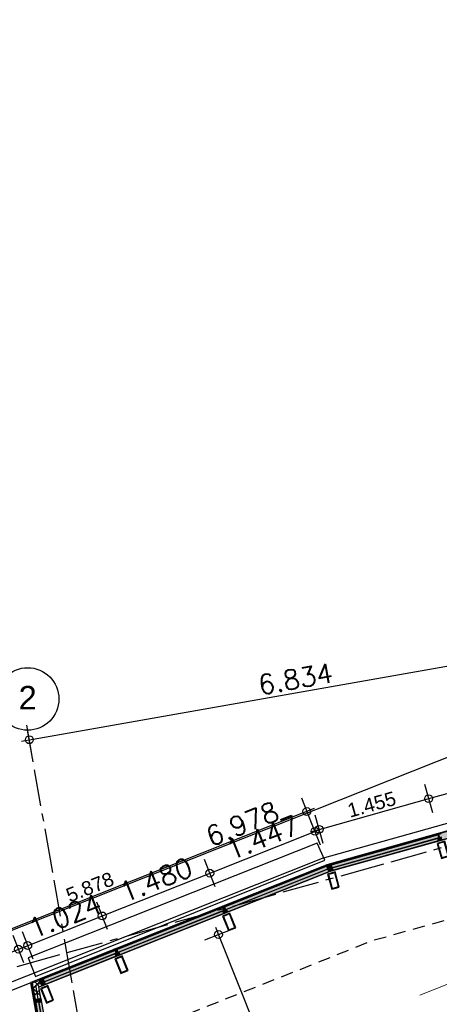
# Model space of a CAD drawing. Extents: x 1006 to 5197, y -24 to 263.
# Tile 6 of 124: x 1014.24 to 1019.6, y 13.9 to 26.48. Entities that reach past the tile are written whole.
import ezdxf

# ---------------------------------------------------------------- set-up
doc = ezdxf.new("R2010")
doc.units = 0
doc.header["$MEASUREMENT"] = 0
for name, pattern in [('B0304', [0.6, 0.5, -0.05, 0, -0.05]), ('B0701', [0.23412, 0.156, -0.07812]), ('B0805', [1.366667, 0.566667, -0.1, 0.033333, -0.1, 0.466667, -0.1]), ('Wipeout_Contour', [1000, 0, -1000])]:
    doc.linetypes.add(name, pattern=pattern)
for name, color, linetype in [('21 Buitenwanden', 7, 'Continuous'), ('24 Trappen', 7, 'Continuous'), ('27 Daken', 7, 'Continuous'), ('28 Draagconstructies', 7, 'Continuous'), ('99 Aankleding 2D tek', 7, 'Continuous'), ('A Lijn doorsnede', 7, 'Continuous'), ('A Stramien', 7, 'Continuous'), ('T Tekst_dim 1_ 100', 7, 'Continuous')]:
    doc.layers.add(name, color=color, linetype=linetype)
doc.styles.add('GENERATED_STYLE_3', font='Arial')
doc.styles.add('GENERATED_STYLE_5', font='Arial')
doc.styles.get("Standard").update_dxf_attribs({"font": 'txt', "bigfont": 'BIGFONT.SHX'})
doc.dimstyles.new('GENERATED_STYLE__1', dxfattribs={"dimtxt": 0.25, "dimasz": 0.19, "dimexe": 0.18, "dimexo": 0, "dimgap": 0.09, "dimtad": 1, "dimdec": 0, "dimlfac": 1000, "dimzin": 0, "dimdsep": 46, "dimtxsty": 'Standard', "dimblk": 'ARROWHEAD_7', "dimblk1": 'ARROWHEAD_7', "dimblk2": 'ARROWHEAD_7', "dimcen": 0.09, "dimclrd": 7, "dimclre": 7, "dimclrt": 7, "dimadec": 1, "dimazin": 0, "dimtfac": 1, "dimtdec": 4, "dimtmove": 0, "dimatfit": 3, "dimfxl": 0, "dimtolj": 1, "dimtzin": 0, "dimarcsym": 0})
doc.dimstyles.new('GENERATED_STYLE__2', dxfattribs={"dimtxt": 0.25, "dimasz": 0.19, "dimexe": 0.18, "dimexo": 0, "dimgap": 0.09, "dimtad": 1, "dimtih": 1, "dimtoh": 1, "dimdec": 0, "dimlfac": 1000, "dimzin": 0, "dimdsep": 46, "dimtxsty": 'Standard', "dimblk": 'ARROWHEAD_7', "dimblk1": 'ARROWHEAD_7', "dimblk2": 'ARROWHEAD_7', "dimcen": 0.09, "dimclrd": 7, "dimclre": 7, "dimclrt": 7, "dimadec": 1, "dimazin": 0, "dimtfac": 1, "dimtdec": 4, "dimtmove": 0, "dimatfit": 3, "dimfxl": 0, "dimtolj": 1, "dimtzin": 0, "dimarcsym": 0})
doc.dimstyles.new('GENERATED_STYLE__3', dxfattribs={"dimtxt": 0.18, "dimasz": 0.19, "dimexe": 0.18, "dimexo": 0, "dimgap": 0.09, "dimtad": 1, "dimdec": 0, "dimlfac": 1000, "dimzin": 0, "dimdsep": 46, "dimtxsty": 'Standard', "dimblk": 'ARROWHEAD_7', "dimblk1": 'ARROWHEAD_7', "dimblk2": 'ARROWHEAD_7', "dimcen": 0.09, "dimclrd": 7, "dimclre": 7, "dimclrt": 7, "dimadec": 1, "dimazin": 0, "dimtfac": 1, "dimtdec": 4, "dimtmove": 0, "dimatfit": 3, "dimfxl": 0, "dimtolj": 1, "dimtzin": 0, "dimarcsym": 0})
pattern_1 = [(45, (988.21373, 0), (-0.05303301, 0.05303301), []), (135, (988.21373, 0), (0.05303301, 0.05303301), [])]

# ---------------------------------------------------------------- blocks, each defined once
blk = doc.blocks.new('SSN_HOOFDVLIESGEVEL DEEL 7b', base_point=(988.214, 0))
at = {"layer": '21 Buitenwanden', "linetype": 'Continuous', "lineweight": 0}
for points in [[(990.188, -0.091), (990.188, 0), (986.24, 0), (986.24, -0.091)], [(989.164, 0), (989.114, 0), (989.114, -0.013), (989.132, -0.013), (989.132, -0.057), (989.114, -0.057), (989.114, -0.091), (989.164, -0.091), (989.164, -0.057), (989.146, -0.057), (989.146, -0.013), (989.164, -0.013)], [(990.188, 0), (990.138, 0), (990.138, -0.013), (990.156, -0.013), (990.156, -0.057), (990.138, -0.057), (990.138, -0.091), (990.188, -0.091), (990.188, -0.057), (990.17, -0.057), (990.17, -0.013), (990.188, -0.013)], [(987.645, -0.055), (987.645, -0.015), (986.24, -0.015), (986.24, -0.055)], [(987.684, 0), (987.634, 0), (987.634, -0.013), (987.652, -0.013), (987.652, -0.057), (987.634, -0.057), (987.634, -0.091), (987.684, -0.091), (987.684, -0.057), (987.666, -0.057), (987.666, -0.013), (987.684, -0.013)], [(989.125, -0.055), (989.125, -0.015), (987.671, -0.015), (987.671, -0.055)], [(990.149, -0.055), (990.149, -0.015), (989.151, -0.015), (989.151, -0.055)]]:
    blk.add_hatch(color=255, dxfattribs=at).paths.add_polyline_path(points, flags=0)
at = {"layer": '21 Buitenwanden', "linetype": 'Continuous'}
for p, q in [((990.188, 0), (986.24, 0)), ((986.24, 0), (986.24, -0.091)), ((989.164, 0), (989.114, 0)), ((989.114, 0), (989.114, -0.013)), ((989.114, 0), (989.114, -0.013)), ((989.114, 0), (989.164, 0)), ((989.164, -0.013), (989.164, 0)), ((990.188, 0), (990.138, 0)), ((990.138, 0), (990.138, -0.013)), ((990.138, 0), (990.138, -0.091)), ((990.138, 0), (990.138, -0.091)), ((990.138, 0), (990.138, -0.091)), ((990.138, 0), (990.138, -0.091)), ((990.138, 0), (990.138, -0.091)), ((990.138, 0), (990.138, -0.091)), ((990.138, 0), (990.138, -0.091)), ((990.138, 0), (990.138, -0.013)), ((990.138, 0), (990.188, 0)), ((990.188, -0.091), (990.188, 0)), ((990.188, -0.013), (990.188, 0)), ((990.188, 0), (990.188, -0.091)), ((990.188, 0), (990.188, -0.091)), ((990.188, 0), (990.188, -0.091)), ((990.188, 0), (990.188, -0.091)), ((990.188, 0), (990.188, -0.091)), ((990.188, 0), (990.188, -0.091)), ((990.188, 0), (990.188, -0.091)), ((990.188, 0), (990.188, -0.091)), ((990.188, 0), (990.188, -0.091)), ((990.188, 0), (990.188, -0.091)), ((990.188, 0), (990.188, -0.091)), ((990.188, 0), (990.188, -0.091)), ((990.188, 0), (990.188, -0.091)), ((990.188, 0), (990.188, -0.091)), ((990.188, 0), (990.188, -0.091)), ((990.188, 0), (990.188, -0.091)), ((990.188, 0), (990.188, -0.091)), ((990.188, 0), (990.188, -0.091)), ((990.188, 0), (990.188, -0.091)), ((990.188, 0), (990.188, -0.091)), ((990.188, 0), (990.188, -0.091)), ((990.188, 0), (990.188, -0.091)), ((990.188, 0), (990.188, -0.091)), ((990.188, 0), (990.188, -0.091)), ((990.188, 0), (990.188, -0.091)), ((990.188, 0), (990.188, -0.091)), ((990.188, 0), (990.188, -0.091)), ((990.188, 0), (990.188, -0.091)), ((990.188, 0), (990.188, -0.091)), ((987.645, -0.015), (986.24, -0.015)), ((986.24, -0.015), (986.24, -0.055)), ((986.24, -0.055), (987.645, -0.055)), ((986.24, -0.091), (990.188, -0.091)), ((986.252, -0.003), (987.634, -0.003)), ((986.252, -0.013), (987.634, -0.013)), ((986.252, -0.015), (987.645, -0.015)), ((986.252, -0.055), (987.645, -0.055)), ((986.252, -0.057), (987.634, -0.057)), ((987.684, 0), (987.634, 0)), ((987.634, 0), (987.634, -0.013)), ((987.634, 0), (987.634, -0.013)), ((987.634, 0), (987.684, 0)), ((987.634, -0.013), (987.652, -0.013)), ((987.634, -0.013), (987.684, -0.013)), ((987.652, -0.057), (987.634, -0.057)), ((987.634, -0.057), (987.634, -0.091)), ((987.634, -0.057), (987.634, -0.091)), ((987.634, -0.057), (987.684, -0.057)), ((987.634, -0.091), (987.684, -0.091)), ((987.645, -0.055), (987.645, -0.015)), ((987.645, -0.015), (987.645, -0.055)), ((987.652, -0.013), (987.652, -0.057)), ((987.652, -0.057), (987.652, -0.013)), ((987.666, -0.057), (987.666, -0.013)), ((987.666, -0.013), (987.684, -0.013)), ((987.666, -0.057), (987.666, -0.013)), ((987.684, -0.057), (987.666, -0.057)), ((989.125, -0.015), (987.671, -0.015)), ((987.671, -0.015), (987.671, -0.055)), ((987.671, -0.055), (989.125, -0.055)), ((987.684, -0.013), (987.684, 0)), ((987.684, -0.003), (989.114, -0.003)), ((987.684, -0.013), (989.114, -0.013)), ((987.684, -0.015), (989.125, -0.015)), ((987.684, -0.055), (989.125, -0.055)), ((987.684, -0.091), (987.684, -0.057)), ((987.684, -0.057), (989.114, -0.057)), ((987.684, -0.091), (989.114, -0.091)), ((989.114, -0.091), (987.684, -0.091)), ((989.114, -0.091), (987.684, -0.091)), ((987.684, -0.091), (989.114, -0.091)), ((987.684, -0.091), (989.114, -0.091)), ((989.114, -0.091), (987.684, -0.091)), ((987.684, -0.091), (989.114, -0.091)), ((989.114, -0.091), (987.684, -0.091)), ((987.684, -0.091), (989.114, -0.091)), ((989.114, -0.091), (987.684, -0.091)), ((989.114, -0.091), (987.684, -0.091)), ((987.684, -0.091), (989.114, -0.091)), ((987.684, -0.091), (989.114, -0.091)), ((989.114, -0.091), (987.684, -0.091)), ((989.114, -0.013), (989.132, -0.013)), ((989.114, -0.013), (989.164, -0.013)), ((989.132, -0.057), (989.114, -0.057)), ((989.114, -0.057), (989.114, -0.091)), ((989.114, -0.057), (989.114, -0.091)), ((989.114, -0.057), (989.164, -0.057)), ((989.114, -0.091), (989.164, -0.091)), ((989.125, -0.055), (989.125, -0.015)), ((989.125, -0.015), (989.125, -0.055)), ((989.132, -0.013), (989.132, -0.057)), ((989.132, -0.057), (989.132, -0.013)), ((989.146, -0.057), (989.146, -0.013)), ((989.146, -0.013), (989.164, -0.013)), ((989.146, -0.057), (989.146, -0.013)), ((989.164, -0.057), (989.146, -0.057)), ((990.149, -0.015), (989.151, -0.015)), ((989.151, -0.015), (989.151, -0.055)), ((989.151, -0.055), (990.149, -0.055)), ((989.164, -0.003), (990.138, -0.003)), ((989.164, -0.013), (990.138, -0.013)), ((989.164, -0.015), (990.149, -0.015)), ((989.164, -0.055), (990.149, -0.055)), ((989.164, -0.091), (989.164, -0.057)), ((989.164, -0.057), (990.138, -0.057)), ((989.164, -0.091), (990.138, -0.091)), ((990.138, -0.091), (989.164, -0.091)), ((989.164, -0.091), (990.138, -0.091)), ((990.138, -0.091), (989.164, -0.091)), ((989.164, -0.091), (990.138, -0.091)), ((990.138, -0.091), (989.164, -0.091)), ((989.164, -0.091), (990.138, -0.091)), ((990.138, -0.091), (989.164, -0.091)), ((990.138, -0.013), (990.156, -0.013)), ((990.138, -0.013), (990.188, -0.013)), ((990.156, -0.057), (990.138, -0.057)), ((990.138, -0.057), (990.138, -0.091)), ((990.138, -0.057), (990.138, -0.091)), ((990.138, -0.057), (990.188, -0.057)), ((990.138, -0.091), (990.188, -0.091)), ((990.149, -0.055), (990.149, -0.015)), ((990.149, -0.015), (990.149, -0.055)), ((990.156, -0.013), (990.156, -0.057)), ((990.156, -0.057), (990.156, -0.013)), ((990.17, -0.057), (990.17, -0.013)), ((990.17, -0.013), (990.188, -0.013)), ((990.17, -0.057), (990.17, -0.013)), ((990.188, -0.057), (990.17, -0.057)), ((990.188, -0.091), (990.188, -0.057))]:
    blk.add_line(p, q, dxfattribs=at)
blk = doc.blocks.new('WALL_353_2', base_point=(1014.383, 14.182))
at = {"layer": '21 Buitenwanden', "linetype": 'Continuous'}
h = blk.add_hatch(dxfattribs=at)
h.set_pattern_fill('13_45gr_isolatie_0002', color=256, style=0, pattern_type=2)
h.set_pattern_definition(pattern_1)
h.paths.add_polyline_path([(1018.197, 15.6), (1018.168, 15.686), (1018.157, 15.681), (1018.191, 15.597)], flags=0)
h = blk.add_hatch(dxfattribs=at)
h.set_pattern_fill('13_45gr_isolatie_0002', color=256, style=0, pattern_type=2)
h.set_pattern_definition(pattern_1)
h.paths.add_polyline_path([(1014.522, 14.139), (1014.488, 14.224), (1014.383, 14.182), (1014.486, 14.125)], flags=0)
for p, q in [((1018.157, 15.681), (1014.488, 14.224)), ((1018.168, 15.686), (1018.157, 15.681)), ((1018.157, 15.681), (1018.191, 15.597)), ((1018.191, 15.597), (1018.197, 15.6)), ((1014.522, 14.139), (1018.191, 15.597)), ((1014.488, 14.224), (1014.383, 14.182)), ((1014.488, 14.224), (1014.522, 14.139)), ((1014.486, 14.125), (1014.522, 14.139))]:
    blk.add_line(p, q, dxfattribs=at)
at = {"layer": '21 Buitenwanden', "linetype": 'Continuous', "xscale": -1, "rotation": 21.66500554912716}
blk.add_blockref('SSN_HOOFDVLIESGEVEL DEEL 7b', (1016.323, 14.953), dxfattribs=at)
blk = doc.blocks.new('SSN_HOOFDVLIESGEVEL DEEL 10b', base_point=(988.214, 0))
at = {"layer": '21 Buitenwanden', "linetype": 'Continuous', "lineweight": 0}
for points in [[(994.804, -0.091), (994.804, 0), (981.389, 0), (981.389, -0.091)], [(981.439, 0), (981.389, 0), (981.389, -0.013), (981.407, -0.013), (981.407, -0.057), (981.389, -0.057), (981.389, -0.091), (981.439, -0.091), (981.439, -0.057), (981.421, -0.057), (981.421, -0.013), (981.439, -0.013)], [(982.92, -0.055), (982.92, -0.015), (981.427, -0.015), (981.427, -0.055)]]:
    blk.add_hatch(color=255, dxfattribs=at).paths.add_polyline_path(points, flags=0)
at = {"layer": '21 Buitenwanden', "linetype": 'Continuous'}
for p, q in [((994.804, 0), (981.389, 0)), ((981.389, 0), (981.389, -0.091)), ((981.439, 0), (981.389, 0)), ((981.389, 0), (981.389, -0.013)), ((981.389, 0), (981.389, -0.013)), ((981.389, 0), (981.439, 0)), ((981.439, -0.013), (981.439, 0)), ((981.389, -0.013), (981.407, -0.013)), ((981.389, -0.013), (981.439, -0.013)), ((981.407, -0.057), (981.389, -0.057)), ((981.389, -0.057), (981.389, -0.091)), ((981.389, -0.057), (981.389, -0.091)), ((981.389, -0.057), (981.439, -0.057)), ((981.389, -0.091), (994.804, -0.091)), ((981.389, -0.091), (981.439, -0.091)), ((981.4, -0.015), (981.4, -0.055)), ((981.407, -0.013), (981.407, -0.057)), ((981.407, -0.057), (981.407, -0.013)), ((981.421, -0.057), (981.421, -0.013)), ((981.421, -0.013), (981.439, -0.013)), ((981.421, -0.057), (981.421, -0.013)), ((981.421, -0.057), (981.421, -0.013)), ((981.439, -0.057), (981.421, -0.057)), ((982.92, -0.015), (981.427, -0.015)), ((981.427, -0.015), (981.427, -0.055)), ((981.427, -0.055), (982.92, -0.055)), ((981.439, -0.003), (982.909, -0.003)), ((981.439, -0.013), (982.909, -0.013)), ((981.439, -0.015), (982.92, -0.015)), ((981.439, -0.055), (982.92, -0.055)), ((981.439, -0.091), (981.439, -0.057)), ((981.439, -0.057), (982.909, -0.057))]:
    blk.add_line(p, q, dxfattribs=at)
blk = doc.blocks.new('WALL_360_2', base_point=(1014.383, 14.182))
at = {"layer": '21 Buitenwanden', "linetype": 'Continuous'}
h = blk.add_hatch(dxfattribs=at)
h.set_pattern_fill('13_45gr_isolatie_0002', color=256, style=0, pattern_type=2)
h.set_pattern_definition(pattern_1)
h.paths.add_polyline_path([(1014.486, 14.125), (1014.383, 14.182), (1014.426, 13.939), (1014.516, 13.955)], flags=0)
for p, q in [((1014.383, 14.182), (1014.426, 13.939)), ((1014.516, 13.955), (1014.486, 14.125)), ((1014.426, 13.939), (1014.516, 13.955))]:
    blk.add_line(p, q, dxfattribs=at)
at = {"layer": '21 Buitenwanden', "linetype": 'Continuous', "xscale": -1, "rotation": 100.0166377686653}
blk.add_blockref('SSN_HOOFDVLIESGEVEL DEEL 10b', (1015.609, 7.242), dxfattribs=at)
blk = doc.blocks.new('ROOF_45_2', base_point=(1015.356, 13.368))
at = {"layer": '27 Daken', "linetype": 'B0701', "flags": 128}
blk.add_lwpolyline([(1028.536, 17.46), (1018.746, 14.714), (1015.356, 13.368)], dxfattribs=at)
blk = doc.blocks.new('*D343', base_point=(988.214, 0))
at = {"layer": 'A Stramien', "linetype": 'Continuous'}
for p, q in [((1020.397, 17.135), (1020.259, 17.483)), ((1013.889, 14.751), (1020.374, 17.328)), ((1013.912, 14.559), (1013.774, 14.907)), ((1013.75, 14.696), (1013.889, 14.751))]:
    blk.add_line(p, q, dxfattribs=at)
for centre in [(1020.328, 17.309), (1013.843, 14.733)]:
    blk.add_circle(centre, 0.05, dxfattribs=at)
at = {"layer": 'A Stramien', "insert": (1016.591, 16.147), "char_height": 0.25, "attachment_point": 1, "rotation": 21.665}
blk.add_mtext('{6.978}', dxfattribs=at)
blk = doc.blocks.new('ARROWHEAD_7')
at = {"color": 0, "linetype": 'Continuous', "lineweight": 0}
for p, q in [((0, 0), (-1, 0)), ((-0.25, 0), (0.25, 0)), ((0, -0.25), (0, 0.25))]:
    blk.add_line(p, q, dxfattribs=at)
blk.add_circle((0, 0), 0.25, dxfattribs=at)
blk = doc.blocks.new('*D345', base_point=(988.214, 0))
at = {"layer": 'A Stramien', "linetype": 'Continuous'}
for p, q in [((1027.088, 19.793), (1026.95, 20.141)), ((1020.374, 17.328), (1027.066, 19.986)), ((1013.889, 14.751), (1020.374, 17.328))]:
    blk.add_line(p, q, dxfattribs=at)
blk.add_circle((1027.019, 19.967), 0.05, dxfattribs=at)
at = {"layer": 'A Stramien', "insert": (1023.179, 18.765), "char_height": 0.25, "attachment_point": 1, "rotation": 21.665}
blk.add_mtext('{7.200}', dxfattribs=at)
blk = doc.blocks.new('*D354', base_point=(988.214, 0))
at = {"layer": 'A Stramien', "linetype": 'Continuous'}
for p, q in [((1030.677, 33.587), (1030.677, 33.962)), ((1032.483, 33.587), (1032.483, 33.962)), ((1012.992, 33.775), (1030.727, 33.775)), ((1030.727, 33.775), (1032.533, 33.775))]:
    blk.add_line(p, q, dxfattribs=at)
for centre in [(1030.677, 33.775), (1032.483, 33.775)]:
    blk.add_circle(centre, 0.05, dxfattribs=at)
at = {"layer": 'A Stramien', "insert": (1031.167, 34.075), "char_height": 0.25, "attachment_point": 1}
blk.add_mtext('{1.806}', dxfattribs=at)
blk = doc.blocks.new('*D355', base_point=(988.214, 0))
at = {"layer": 'A Stramien', "linetype": 'Continuous'}
for p, q in [((1032.483, 33.587), (1032.483, 33.962)), ((1044.007, 33.587), (1044.007, 33.962)), ((1030.727, 33.775), (1032.533, 33.775)), ((1032.533, 33.775), (1044.057, 33.775))]:
    blk.add_line(p, q, dxfattribs=at)
for centre in [(1032.483, 33.775), (1044.007, 33.775)]:
    blk.add_circle(centre, 0.05, dxfattribs=at)
at = {"layer": 'A Stramien', "insert": (1037.74, 34.075), "char_height": 0.25, "attachment_point": 1}
blk.add_mtext('{11.524}', dxfattribs=at)
blk = doc.blocks.new('*D356', base_point=(988.214, 0))
at = {"layer": 'A Stramien', "linetype": 'Continuous'}
for p, q in [((1044.007, 33.587), (1044.007, 33.962)), ((1049.801, 33.587), (1049.801, 33.962)), ((1032.533, 33.775), (1044.057, 33.775)), ((1044.057, 33.775), (1049.851, 33.775))]:
    blk.add_line(p, q, dxfattribs=at)
for centre in [(1044.007, 33.775), (1049.801, 33.775)]:
    blk.add_circle(centre, 0.05, dxfattribs=at)
at = {"layer": 'A Stramien', "insert": (1046.491, 34.075), "char_height": 0.25, "attachment_point": 1}
blk.add_mtext('{5.794}', dxfattribs=at)
blk = doc.blocks.new('*D357', base_point=(988.214, 0))
at = {"layer": 'A Stramien', "linetype": 'Continuous'}
for p, q in [((1049.801, 33.587), (1049.801, 33.962)), ((1055.565, 33.587), (1055.565, 33.962)), ((1044.057, 33.775), (1049.851, 33.775)), ((1049.851, 33.775), (1055.615, 33.775))]:
    blk.add_line(p, q, dxfattribs=at)
for centre in [(1049.801, 33.775), (1055.565, 33.775)]:
    blk.add_circle(centre, 0.05, dxfattribs=at)
at = {"layer": 'A Stramien', "insert": (1052.27, 34.075), "char_height": 0.25, "attachment_point": 1}
blk.add_mtext('{5.764}', dxfattribs=at)
blk = doc.blocks.new('*D358', base_point=(988.214, 0))
at = {"layer": 'A Stramien', "linetype": 'Continuous'}
for p, q in [((1055.565, 33.587), (1055.565, 33.962)), ((1061.196, 33.587), (1061.196, 33.962)), ((1049.851, 33.775), (1055.615, 33.775)), ((1055.615, 33.775), (1061.246, 33.775))]:
    blk.add_line(p, q, dxfattribs=at)
for centre in [(1055.565, 33.775), (1061.196, 33.775)]:
    blk.add_circle(centre, 0.05, dxfattribs=at)
at = {"layer": 'A Stramien', "insert": (1057.968, 34.075), "char_height": 0.25, "attachment_point": 1}
blk.add_mtext('{5.632}', dxfattribs=at)
blk = doc.blocks.new('*D359', base_point=(988.214, 0))
at = {"layer": 'A Stramien', "linetype": 'Continuous'}
for p, q in [((1061.196, 33.587), (1061.196, 33.962)), ((1067.237, 33.587), (1067.237, 33.962)), ((1055.615, 33.775), (1061.246, 33.775)), ((1061.246, 33.775), (1067.187, 33.775)), ((1067.187, 33.775), (1067.337, 33.775))]:
    blk.add_line(p, q, dxfattribs=at)
for centre in [(1061.196, 33.775), (1067.237, 33.775)]:
    blk.add_circle(centre, 0.05, dxfattribs=at)
at = {"layer": 'A Stramien', "insert": (1063.804, 34.075), "char_height": 0.25, "attachment_point": 1}
blk.add_mtext('{6.041}', dxfattribs=at)
blk = doc.blocks.new('*D364', base_point=(988.214, 0))
at = {"layer": 'A Stramien', "linetype": 'Continuous'}
for p, q in [((1043.4, -2.185), (1043.4, -1.81)), ((1046.4, -2.185), (1046.4, -1.81)), ((1032.533, -1.997), (1043.45, -1.997)), ((1043.45, -1.997), (1046.45, -1.997))]:
    blk.add_line(p, q, dxfattribs=at)
for centre in [(1043.4, -1.997), (1046.4, -1.997)]:
    blk.add_circle(centre, 0.05, dxfattribs=at)
at = {"layer": 'A Stramien', "insert": (1044.487, -1.697), "char_height": 0.25, "attachment_point": 1}
blk.add_mtext('{3.000}', dxfattribs=at)
blk = doc.blocks.new('*D365', base_point=(988.214, 0))
at = {"layer": 'A Stramien', "linetype": 'Continuous'}
for p, q in [((1046.4, -2.185), (1046.4, -1.81)), ((1053.6, -2.185), (1053.6, -1.81)), ((1043.45, -1.997), (1046.45, -1.997)), ((1046.45, -1.997), (1053.65, -1.997))]:
    blk.add_line(p, q, dxfattribs=at)
for centre in [(1046.4, -1.997), (1053.6, -1.997)]:
    blk.add_circle(centre, 0.05, dxfattribs=at)
at = {"layer": 'A Stramien', "insert": (1049.587, -1.697), "char_height": 0.25, "attachment_point": 1}
blk.add_mtext('{7.200}', dxfattribs=at)
blk = doc.blocks.new('*D404', base_point=(988.214, 0))
at = {"layer": 'T Tekst_dim 1_ 100', "linetype": 'Continuous'}
for p, q in [((1017.842, 16.542), (1017.98, 16.194)), ((1018.004, 16.405), (1017.864, 16.35))]:
    blk.add_line(p, q, dxfattribs=at)
blk.add_circle((1017.911, 16.368), 0.05, dxfattribs=at)
blk = doc.blocks.new('*D405', base_point=(988.214, 0))
at = {"layer": 'T Tekst_dim 1_ 100', "linetype": 'Continuous'}
for p, q in [((1017.842, 16.542), (1017.98, 16.194)), ((1018.004, 16.405), (1017.864, 16.35)), ((1017.864, 16.35), (1012.495, 14.217)), ((1012.379, 14.372), (1012.517, 14.024)), ((1012.495, 14.217), (1012.355, 14.161))]:
    blk.add_line(p, q, dxfattribs=at)
blk.add_circle((1012.448, 14.198), 0.05, dxfattribs=at)
at = {"layer": 'T Tekst_dim 1_ 100', "insert": (1014.813, 15.37), "char_height": 0.18, "attachment_point": 1, "rotation": 21.665, "style": 'GENERATED_STYLE_3'}
blk.add_mtext('{5.878}', dxfattribs=at)
blk = doc.blocks.new('*D409', base_point=(988.214, 0))
at = {"layer": 'A Stramien', "linetype": 'Continuous'}
for p, q in [((1021.127, 18.286), (1021.062, 18.656)), ((1014.414, 17.293), (1021.143, 18.48)), ((1014.397, 17.1), (1014.332, 17.469)), ((1014.266, 17.267), (1014.414, 17.293))]:
    blk.add_line(p, q, dxfattribs=at)
for centre in [(1021.094, 18.471), (1014.364, 17.284)]:
    blk.add_circle(centre, 0.05, dxfattribs=at)
at = {"layer": 'A Stramien', "insert": (1017.27, 18.101), "char_height": 0.25, "attachment_point": 1, "rotation": 10}
blk.add_mtext('{6.834}', dxfattribs=at)
blk = doc.blocks.new('*D410', base_point=(988.214, 0))
at = {"layer": 'A Stramien', "linetype": 'Continuous'}
for p, q in [((1036.045, 20.917), (1035.98, 21.286)), ((1021.143, 18.48), (1035.963, 21.093)), ((1035.963, 21.093), (1036.111, 21.119)), ((1014.414, 17.293), (1021.143, 18.48))]:
    blk.add_line(p, q, dxfattribs=at)
blk.add_circle((1036.012, 21.102), 0.05, dxfattribs=at)
at = {"layer": 'A Stramien', "insert": (1028.004, 19.994), "char_height": 0.25, "attachment_point": 1, "rotation": 10}
blk.add_mtext('{15.148}', dxfattribs=at)
blk = doc.blocks.new('*D433', base_point=(988.214, 0))
at = {"layer": 'A Stramien', "linetype": 'Continuous'}
for p, q in [((1016.608, 14.726), (1016.957, 14.864)), ((1016.745, 14.888), (1016.801, 14.749)), ((1016.801, 14.749), (1018.131, 11.4)), ((1017.975, 11.284), (1018.324, 11.423)), ((1018.131, 11.4), (1018.186, 11.261))]:
    blk.add_line(p, q, dxfattribs=at)
for centre in [(1016.782, 14.795), (1018.149, 11.354)]:
    blk.add_circle(centre, 0.05, dxfattribs=at)
at = {"layer": 'A Stramien', "insert": (1017.592, 13.569), "char_height": 0.25, "attachment_point": 1, "rotation": 291.665}
blk.add_mtext('{3.703}', dxfattribs=at)
blk = doc.blocks.new('*D434', base_point=(988.214, 0))
at = {"layer": 'A Stramien', "linetype": 'Continuous'}
for p, q in [((1014.295, 14.434), (1014.156, 14.782)), ((1014.413, 14.481), (1014.275, 14.829)), ((1014.133, 14.571), (1014.272, 14.626)), ((1014.272, 14.626), (1014.39, 14.674))]:
    blk.add_line(p, q, dxfattribs=at)
blk.add_circle((1014.225, 14.608), 0.05, dxfattribs=at)
at = {"layer": 'A Stramien', "insert": (1013.557, 14.665), "char_height": 0.25, "attachment_point": 1, "rotation": 21.665}
blk.add_mtext('{127}', dxfattribs=at)
blk = doc.blocks.new('*D435', base_point=(988.214, 0))
at = {"layer": 'A Stramien', "linetype": 'Continuous'}
for p, q in [((1014.413, 14.481), (1014.275, 14.829)), ((1014.272, 14.626), (1014.39, 14.674))]:
    blk.add_line(p, q, dxfattribs=at)
blk = doc.blocks.new('*D436', base_point=(988.214, 0))
at = {"layer": 'A Stramien', "linetype": 'Continuous'}
for p, q in [((1015.365, 14.859), (1015.226, 15.207)), ((1014.39, 14.674), (1015.342, 15.052)), ((1014.413, 14.481), (1014.275, 14.829)), ((1014.272, 14.626), (1014.39, 14.674))]:
    blk.add_line(p, q, dxfattribs=at)
for centre in [(1015.296, 15.033), (1014.344, 14.655)]:
    blk.add_circle(centre, 0.05, dxfattribs=at)
at = {"layer": 'A Stramien', "insert": (1014.325, 14.97), "char_height": 0.25, "attachment_point": 1, "rotation": 21.665}
blk.add_mtext('{1.024}', dxfattribs=at)
blk = doc.blocks.new('*D437', base_point=(988.214, 0))
at = {"layer": 'A Stramien', "linetype": 'Continuous'}
for p, q in [((1016.74, 15.405), (1016.602, 15.754)), ((1015.342, 15.052), (1016.717, 15.598)), ((1014.39, 14.674), (1015.342, 15.052))]:
    blk.add_line(p, q, dxfattribs=at)
blk.add_circle((1016.671, 15.579), 0.05, dxfattribs=at)
at = {"layer": 'A Stramien', "insert": (1015.489, 15.433), "char_height": 0.25, "attachment_point": 1, "rotation": 21.665}
blk.add_mtext('{1.480}', dxfattribs=at)
blk = doc.blocks.new('*D438', base_point=(988.214, 0))
at = {"layer": 'A Stramien', "linetype": 'Continuous'}
for p, q in [((1018.085, 15.939), (1017.947, 16.288)), ((1017.969, 16.095), (1018.109, 16.151)), ((1016.717, 15.598), (1017.969, 16.095)), ((1015.342, 15.052), (1016.717, 15.598))]:
    blk.add_line(p, q, dxfattribs=at)
blk.add_circle((1018.016, 16.114), 0.05, dxfattribs=at)
at = {"layer": 'A Stramien', "insert": (1016.849, 15.973), "char_height": 0.25, "attachment_point": 1, "rotation": 21.665}
blk.add_mtext('{1.447}', dxfattribs=at)
blk = doc.blocks.new('CUTPLANE_8_2', base_point=(1013.478, 11.685))
at = {"layer": 'A Lijn doorsnede', "color": 255, "linetype": 'Continuous', "lineweight": 0}
blk.add_line((1019.357, 14.021), (1020.751, 14.574), dxfattribs=at)
at = {"layer": 'A Lijn doorsnede', "color": 255, "linetype": 'B0304', "lineweight": 0}
for p, q in [((1022.01, 11.405), (1021.489, 12.716)), ((1014.737, 8.516), (1022.01, 11.405)), ((1014.216, 9.827), (1014.737, 8.516))]:
    blk.add_line(p, q, dxfattribs=at)
blk = doc.blocks.new('WALL_352_2', base_point=(1035.487, 20.542))
at = {"color": 254, "linetype": 'Wipeout_Contour', "lineweight": 0, "ltscale": 4107.915058}
blk.add_wipeout([(1035.487, 20.542), (1018.168, 15.686), (1018.197, 15.6), (1035.414, 20.428)], dxfattribs=at).dxf.layer = '21 Buitenwanden'
at = {"layer": '21 Buitenwanden', "linetype": 'Continuous'}
for p, q in [((1035.487, 20.542), (1018.168, 15.686)), ((1018.197, 15.6), (1035.414, 20.428))]:
    blk.add_line(p, q, dxfattribs=at)
blk = doc.blocks.new('SSN_HOOFDVLIESGEVEL DEEL 6b', base_point=(988.214, 0))
at = {"layer": '21 Buitenwanden', "linetype": 'Continuous', "lineweight": 0}
for points in [[(997.114, -0.091), (997.114, 0), (979.313, 0), (979.313, -0.091)], [(995.659, 0), (995.609, 0), (995.609, -0.013), (995.627, -0.013), (995.627, -0.057), (995.609, -0.057), (995.609, -0.091), (995.659, -0.091), (995.659, -0.057), (995.641, -0.057), (995.641, -0.013), (995.659, -0.013)], [(997.114, 0), (997.064, 0), (997.064, -0.013), (997.082, -0.013), (997.082, -0.057), (997.064, -0.057), (997.064, -0.091), (997.114, -0.091), (997.114, -0.057), (997.096, -0.057), (997.096, -0.013), (997.114, -0.013)], [(997.076, -0.055), (997.076, -0.015), (995.646, -0.015), (995.646, -0.055)]]:
    blk.add_hatch(color=255, dxfattribs=at).paths.add_polyline_path(points, flags=0)
at = {"layer": '21 Buitenwanden', "linetype": 'Continuous'}
for p, q in [((997.114, 0), (979.313, 0)), ((995.659, 0), (995.609, 0)), ((995.609, 0), (995.659, 0)), ((995.659, -0.013), (995.659, 0)), ((997.114, 0), (997.064, 0)), ((997.064, 0), (997.064, -0.013)), ((997.064, 0), (997.064, -0.091)), ((997.064, 0), (997.064, -0.091)), ((997.064, 0), (997.064, -0.091)), ((997.064, 0), (997.064, -0.091)), ((997.064, 0), (997.064, -0.091)), ((997.064, 0), (997.064, -0.091)), ((997.064, 0), (997.064, -0.091)), ((997.064, 0), (997.064, -0.013)), ((997.064, 0), (997.114, 0)), ((997.114, -0.091), (997.114, 0)), ((997.114, -0.013), (997.114, 0)), ((997.114, 0), (997.114, -0.091)), ((997.114, 0), (997.114, -0.091)), ((997.114, 0), (997.114, -0.091)), ((997.114, 0), (997.114, -0.091)), ((997.114, 0), (997.114, -0.091)), ((997.114, 0), (997.114, -0.091)), ((997.114, 0), (997.114, -0.091)), ((997.114, 0), (997.114, -0.091)), ((997.114, 0), (997.114, -0.091)), ((997.114, 0), (997.114, -0.091)), ((997.114, 0), (997.114, -0.091)), ((997.114, 0), (997.114, -0.091)), ((997.114, 0), (997.114, -0.091)), ((997.114, 0), (997.114, -0.091)), ((997.114, 0), (997.114, -0.091)), ((997.114, 0), (997.114, -0.091)), ((997.114, 0), (997.114, -0.091)), ((997.114, 0), (997.114, -0.091)), ((997.114, 0), (997.114, -0.091)), ((997.114, 0), (997.114, -0.091)), ((997.114, 0), (997.114, -0.091)), ((997.114, 0), (997.114, -0.091)), ((997.114, 0), (997.114, -0.091)), ((997.114, 0), (997.114, -0.091)), ((997.114, 0), (997.114, -0.091)), ((997.114, 0), (997.114, -0.091)), ((997.114, 0), (997.114, -0.091)), ((979.313, -0.091), (997.114, -0.091)), ((997.114, -0.091), (979.313, -0.091)), ((985.249, -0.091), (997.114, -0.091)), ((995.609, -0.013), (995.659, -0.013)), ((995.609, -0.057), (995.659, -0.057)), ((995.609, -0.091), (995.659, -0.091)), ((995.641, -0.057), (995.641, -0.013)), ((995.641, -0.013), (995.659, -0.013)), ((995.641, -0.057), (995.641, -0.013)), ((995.659, -0.057), (995.641, -0.057)), ((997.076, -0.015), (995.646, -0.015)), ((995.646, -0.015), (995.646, -0.055)), ((995.646, -0.055), (997.076, -0.055)), ((995.659, -0.003), (997.064, -0.003)), ((995.659, -0.013), (997.064, -0.013)), ((995.659, -0.015), (997.076, -0.015)), ((995.659, -0.055), (997.076, -0.055)), ((995.659, -0.091), (995.659, -0.057)), ((995.659, -0.057), (997.064, -0.057)), ((995.659, -0.091), (997.064, -0.091)), ((997.064, -0.091), (995.659, -0.091)), ((995.659, -0.091), (997.064, -0.091)), ((997.064, -0.091), (995.659, -0.091)), ((995.659, -0.091), (997.064, -0.091)), ((997.064, -0.091), (995.659, -0.091)), ((995.659, -0.091), (997.064, -0.091)), ((997.064, -0.091), (995.659, -0.091)), ((997.064, -0.013), (997.082, -0.013)), ((997.064, -0.013), (997.114, -0.013)), ((997.082, -0.057), (997.064, -0.057)), ((997.064, -0.057), (997.064, -0.091)), ((997.064, -0.057), (997.064, -0.091)), ((997.064, -0.057), (997.114, -0.057)), ((997.064, -0.091), (997.114, -0.091)), ((997.076, -0.055), (997.076, -0.015)), ((997.076, -0.015), (997.076, -0.055)), ((997.082, -0.013), (997.082, -0.057)), ((997.082, -0.057), (997.082, -0.013)), ((997.096, -0.057), (997.096, -0.013)), ((997.096, -0.013), (997.114, -0.013)), ((997.096, -0.057), (997.096, -0.013)), ((997.114, -0.057), (997.096, -0.057)), ((997.114, -0.091), (997.114, -0.057))]:
    blk.add_line(p, q, dxfattribs=at)
blk = doc.blocks.new('WALL_354_2', base_point=(1035.487, 20.542))
at = {"layer": '21 Buitenwanden', "linetype": 'Continuous'}
h = blk.add_hatch(dxfattribs=at)
h.set_pattern_fill('13_45gr_isolatie_0002', color=256, style=0, pattern_type=2)
h.set_pattern_definition(pattern_1)
h.paths.add_polyline_path([(1018.194, 15.598), (1018.169, 15.686), (1018.168, 15.686), (1018.197, 15.6)], flags=0)
for q in [(1018.168, 15.686), (1018.194, 15.598)]:
    blk.add_line((1018.169, 15.686), q, dxfattribs=at)
at = {"layer": '21 Buitenwanden', "linetype": 'Continuous', "xscale": -1, "rotation": 15.66500554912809}
blk.add_blockref('SSN_HOOFDVLIESGEVEL DEEL 6b', (1026.739, 18.089), dxfattribs=at)
blk = doc.blocks.new('COLUMN_70_2', base_point=(1019.652, 15.878))
at = {"layer": '28 Draagconstructies', "linetype": 'Continuous', "flags": 128}
for points in [[(1019.631, 15.768), (1019.727, 15.795), (1019.673, 15.987), (1019.577, 15.96)], [(1019.637, 15.778), (1019.718, 15.8), (1019.668, 15.978), (1019.587, 15.955)]]:
    blk.add_lwpolyline(points, close=True, dxfattribs=at)
blk = doc.blocks.new('COLUMN_68_2', base_point=(1018.251, 15.485))
at = {"layer": '28 Draagconstructies', "linetype": 'Continuous', "flags": 128}
for points in [[(1018.23, 15.375), (1018.326, 15.402), (1018.272, 15.595), (1018.176, 15.568)], [(1018.236, 15.385), (1018.317, 15.408), (1018.267, 15.585), (1018.186, 15.562)]]:
    blk.add_lwpolyline(points, close=True, dxfattribs=at)
blk = doc.blocks.new('COLUMN_67_2', base_point=(1016.918, 14.957))
at = {"layer": '28 Draagconstructies', "linetype": 'Continuous', "flags": 128}
for points in [[(1016.909, 14.845), (1017.002, 14.882), (1016.928, 15.068), (1016.835, 15.031)], [(1016.913, 14.856), (1016.991, 14.887), (1016.923, 15.058), (1016.845, 15.027)]]:
    blk.add_lwpolyline(points, close=True, dxfattribs=at)
blk = doc.blocks.new('COLUMN_62_2', base_point=(1015.543, 14.41))
at = {"layer": '28 Draagconstructies', "linetype": 'Continuous', "flags": 128}
for points in [[(1015.533, 14.299), (1015.626, 14.336), (1015.552, 14.522), (1015.459, 14.485)], [(1015.538, 14.309), (1015.616, 14.34), (1015.548, 14.511), (1015.47, 14.48)]]:
    blk.add_lwpolyline(points, close=True, dxfattribs=at)
blk = doc.blocks.new('COLUMN_10_2', base_point=(1014.592, 14.031))
at = {"layer": '28 Draagconstructies', "linetype": 'Continuous', "flags": 128}
for points in [[(1014.582, 13.92), (1014.675, 13.957), (1014.601, 14.143), (1014.508, 14.106)], [(1014.587, 13.93), (1014.665, 13.961), (1014.597, 14.132), (1014.519, 14.101)]]:
    blk.add_lwpolyline(points, close=True, dxfattribs=at)
blk = doc.blocks.new('*D623', base_point=(988.214, 0))
at = {"layer": 'T Tekst_dim 1_ 100', "linetype": 'Continuous'}
for p, q in [((1018.116, 16.152), (1019.517, 16.545)), ((1018.119, 15.958), (1018.018, 16.319)), ((1017.972, 16.112), (1018.116, 16.152))]:
    blk.add_line(p, q, dxfattribs=at)
blk.add_circle((1018.068, 16.139), 0.05, dxfattribs=at)
at = {"layer": 'T Tekst_dim 1_ 100', "insert": (1018.413, 16.46), "char_height": 0.18, "attachment_point": 1, "rotation": 15.665, "style": 'GENERATED_STYLE_3'}
blk.add_mtext('{1.455}', dxfattribs=at)
blk = doc.blocks.new('*D624', base_point=(988.214, 0))
at = {"layer": 'T Tekst_dim 1_ 100', "linetype": 'Continuous'}
for p, q in [((1020.945, 16.751), (1020.843, 17.112)), ((1019.517, 16.545), (1020.942, 16.945)), ((1019.52, 16.351), (1019.418, 16.712)), ((1018.116, 16.152), (1019.517, 16.545))]:
    blk.add_line(p, q, dxfattribs=at)
for centre in [(1020.894, 16.931), (1019.469, 16.532)]:
    blk.add_circle(centre, 0.05, dxfattribs=at)
at = {"layer": 'T Tekst_dim 1_ 100', "insert": (1019.826, 16.856), "char_height": 0.18, "attachment_point": 1, "rotation": 15.665, "style": 'GENERATED_STYLE_3'}
blk.add_mtext('{1.480}', dxfattribs=at)
blk = doc.blocks.new('*D625', base_point=(988.214, 0))
at = {"layer": 'T Tekst_dim 1_ 100', "linetype": 'Continuous'}
for p, q in [((1022.37, 17.15), (1022.268, 17.511)), ((1020.942, 16.945), (1022.367, 17.344)), ((1020.945, 16.751), (1020.843, 17.112)), ((1019.517, 16.545), (1020.942, 16.945))]:
    blk.add_line(p, q, dxfattribs=at)
at = {"layer": 'T Tekst_dim 1_ 100', "insert": (1021.251, 17.256), "char_height": 0.18, "attachment_point": 1, "rotation": 15.665, "style": 'GENERATED_STYLE_3'}
blk.add_mtext('{1.480}', dxfattribs=at)
blk = doc.blocks.new('*D626', base_point=(988.214, 0))
at = {"layer": 'T Tekst_dim 1_ 100', "linetype": 'Continuous'}
for p, q in [((1023.795, 17.55), (1023.693, 17.911)), ((1022.367, 17.344), (1023.792, 17.744)), ((1022.37, 17.15), (1022.268, 17.511)), ((1020.942, 16.945), (1022.367, 17.344))]:
    blk.add_line(p, q, dxfattribs=at)
for centre in [(1023.744, 17.73), (1022.319, 17.331)]:
    blk.add_circle(centre, 0.05, dxfattribs=at)
at = {"layer": 'T Tekst_dim 1_ 100', "insert": (1022.676, 17.655), "char_height": 0.18, "attachment_point": 1, "rotation": 15.665, "style": 'GENERATED_STYLE_3'}
blk.add_mtext('{1.480}', dxfattribs=at)
blk = doc.blocks.new('*D627', base_point=(988.214, 0))
at = {"layer": 'T Tekst_dim 1_ 100', "linetype": 'Continuous'}
for p, q in [((1025.22, 17.949), (1025.118, 18.311)), ((1023.792, 17.744), (1025.217, 18.143)), ((1022.367, 17.344), (1023.792, 17.744))]:
    blk.add_line(p, q, dxfattribs=at)
blk.add_circle((1025.169, 18.13), 0.05, dxfattribs=at)
at = {"layer": 'T Tekst_dim 1_ 100', "insert": (1024.101, 18.055), "char_height": 0.18, "attachment_point": 1, "rotation": 15.665, "style": 'GENERATED_STYLE_3'}
blk.add_mtext('{1.480}', dxfattribs=at)
blk = doc.blocks.new('*D628', base_point=(988.214, 0))
at = {"layer": 'T Tekst_dim 1_ 100', "linetype": 'Continuous'}
for p, q in [((1026.645, 18.349), (1026.543, 18.71)), ((1025.217, 18.143), (1026.642, 18.543)), ((1023.792, 17.744), (1025.217, 18.143))]:
    blk.add_line(p, q, dxfattribs=at)
blk.add_circle((1026.594, 18.53), 0.05, dxfattribs=at)
at = {"layer": 'T Tekst_dim 1_ 100', "insert": (1025.526, 18.454), "char_height": 0.18, "attachment_point": 1, "rotation": 15.665, "style": 'GENERATED_STYLE_3'}
blk.add_mtext('{1.480}', dxfattribs=at)
blk = doc.blocks.new('*D629', base_point=(988.214, 0))
at = {"layer": 'T Tekst_dim 1_ 100', "linetype": 'Continuous'}
for p, q in [((1028.07, 18.749), (1027.968, 19.11)), ((1026.642, 18.543), (1028.067, 18.943)), ((1026.645, 18.349), (1026.543, 18.71)), ((1025.217, 18.143), (1026.642, 18.543))]:
    blk.add_line(p, q, dxfattribs=at)
at = {"layer": 'T Tekst_dim 1_ 100', "insert": (1026.951, 18.854), "char_height": 0.18, "attachment_point": 1, "rotation": 15.665, "style": 'GENERATED_STYLE_3'}
blk.add_mtext('{1.480}', dxfattribs=at)
blk = doc.blocks.new('*D630', base_point=(988.214, 0))
at = {"layer": 'T Tekst_dim 1_ 100', "linetype": 'Continuous'}
for p, q in [((1029.495, 19.148), (1029.393, 19.509)), ((1028.067, 18.943), (1029.492, 19.342)), ((1028.07, 18.749), (1027.968, 19.11)), ((1026.642, 18.543), (1028.067, 18.943))]:
    blk.add_line(p, q, dxfattribs=at)
for centre in [(1029.444, 19.329), (1028.019, 18.929)]:
    blk.add_circle(centre, 0.05, dxfattribs=at)
at = {"layer": 'T Tekst_dim 1_ 100', "insert": (1028.376, 19.254), "char_height": 0.18, "attachment_point": 1, "rotation": 15.665, "style": 'GENERATED_STYLE_3'}
blk.add_mtext('{1.480}', dxfattribs=at)
blk = doc.blocks.new('*D631', base_point=(988.214, 0))
at = {"layer": 'T Tekst_dim 1_ 100', "linetype": 'Continuous'}
for p, q in [((1030.92, 19.548), (1030.818, 19.909)), ((1030.821, 19.715), (1030.965, 19.755)), ((1029.492, 19.342), (1030.821, 19.715)), ((1029.495, 19.148), (1029.393, 19.509)), ((1028.067, 18.943), (1029.492, 19.342))]:
    blk.add_line(p, q, dxfattribs=at)
blk.add_circle((1030.869, 19.728), 0.05, dxfattribs=at)
at = {"layer": 'T Tekst_dim 1_ 100', "insert": (1029.801, 19.653), "char_height": 0.18, "attachment_point": 1, "rotation": 15.665, "style": 'GENERATED_STYLE_3'}
blk.add_mtext('{1.480}', dxfattribs=at)

msp = doc.modelspace()

# ---------------------------------------------------------------- hatches: boundary and pattern name
at = {"layer": '99 Aankleding 2D tek', "linetype": 'Continuous'}
h = msp.add_hatch(dxfattribs=at)
h.set_pattern_fill('13_45gr_isolatie_0002', color=256, style=0, pattern_type=2)
h.set_pattern_definition(pattern_1)
h.paths.add_polyline_path([(1014.4012, 14.1723), (1014.4418, 13.9425), (1014.4814, 13.9495), (1014.4467, 14.1472), (1014.5089, 14.1719), (1014.4942, 14.2091)], flags=0)

# ---------------------------------------------------------------- linework, layer by layer
at = {"linetype": 'Continuous', "flags": 128}
msp.add_lwpolyline([(1012.7551, 13.5327), (1012.7551, 0.7712), (1016.752, 0.7712), (1014.3837, 14.1797)], close=True, dxfattribs=at)
at = {"layer": '99 Aankleding 2D tek', "linetype": 'Continuous', "flags": 128}
msp.add_lwpolyline([(1036.0187, 20.7836), (1018.1067, 15.7662), (1012.6551, 13.6006), (1012.6555, 0), (1015.6667, 0)], dxfattribs=at)
msp.add_lwpolyline([(1014.4012, 14.1723), (1014.4418, 13.9425), (1014.4814, 13.9495), (1014.4467, 14.1472), (1014.5089, 14.1719), (1014.4942, 14.2091)], close=True, dxfattribs=at)
at = {"layer": 'A Stramien', "linetype": 'B0805', "flags": 128}
for points in [[(1054.772, 25.7574), (1007.0252, 12.3678)], [(1017.899, -2.762), (1014.343, 17.4049)]]:
    msp.add_lwpolyline(points, dxfattribs=at)
at = {"layer": 'A Stramien', "linetype": 'Continuous'}
msp.add_circle((1014.343, 17.8049), 0.4, dxfattribs=at)

# ---------------------------------------------------------------- block references
at = {"layer": '21 Buitenwanden'}
for name in ['WALL_353_2', 'WALL_360_2']:
    msp.add_blockref(name, (1014.3832, 14.1822), dxfattribs=at)
at = {"layer": '27 Daken', "linetype": 'Continuous'}
msp.add_blockref('ROOF_45_2', (1015.3564, 13.368), dxfattribs=at)
at = {"layer": '28 Draagconstructies'}
for name, p in [('COLUMN_67_2', (1016.9183, 14.9569)), ('COLUMN_62_2', (1015.5428, 14.4105)), ('COLUMN_10_2', (1014.5917, 14.0312))]:
    msp.add_blockref(name, p, dxfattribs=at)
at = {"layer": 'A Lijn doorsnede', "color": 255, "lineweight": 0}
msp.add_blockref('CUTPLANE_8_2', (1013.4778, 11.6853), dxfattribs=at)

# ---------------------------------------------------------------- texts
at = {"layer": 'A Stramien', "linetype": 'Continuous', "insert": (1014.343, 17.8214), "char_height": 0.3, "attachment_point": 5, "style": 'GENERATED_STYLE_5'}
msp.add_mtext('{2}', dxfattribs=at)

# ---------------------------------------------------------------- dimensions: what is measured, and where the dimension line sits
at = {"layer": 'A Stramien', "linetype": 'Continuous'}
for base, p1, p2, picture, middle in [((1012.9421, 33.7748), (1030.6771, 34.1517), (1032.4831, -2.762), '*D354', (1031.6414, 33.9498)), ((1012.9421, 33.7748), (1032.4831, -2.762), (1044.0071, -1.0535), '*D355', (1038.32, 33.9498)), ((1012.942055, 33.77478), (1044.007097, -1.053492), (1049.8006, 14.689113), '*D356', (1046.965192, 33.94978)), ((1012.9421, 33.7748), (1049.8006, 14.6891), (1055.5648, 16.9733), '*D357', (1052.744, 33.9498)), ((1012.9421, 33.7748), (1055.5648, 16.9733), (1061.1964, 19.0319), '*D358', (1058.4419, 33.9498)), ((1012.9421, 33.7748), (1061.1964, 19.0319), (1067.2372, 21.921), '*D359', (1064.2781, 33.9498)), ((1012.9421, -1.9973), (1043.4001, -2.762), (1046.4001, 26.8048), '*D364', (1044.9614, -1.8223)), ((1012.9421, -1.9973), (1046.4001, 26.8048), (1053.6001, 11.6797), '*D365', (1050.0614, -1.8223))]:
    dim = msp.add_linear_dim(base=base, p1=p1, p2=p2, dimstyle='GENERATED_STYLE__2', dxfattribs=at)
    dim.commit()
    dim.dimension.update_dxf_attribs({"geometry": picture, "text_midpoint": middle})
for base, p1, p2, angle, picture, middle in [((1021.0942, 18.4711), (1021.0729, 18.5915), (1035.4996, 24.0082), 10, '*D410', (1028.5966, 19.9717)), ((1020.3278, 17.3091), (1022.0742, 12.9128), (1036.0482, -2.762), 21.66501, '*D345', (1023.6659, 18.8234)), ((1021.0942, 18.4711), (1014.343, 17.4049), (1021.0729, 18.5915), 10, '*D409', (1017.7592, 18.0607)), ((1020.3278, 17.3091), (1015.5893, 10.3367), (1022.0742, 12.9128), 21.66501, '*D343', (1017.0778, 16.2064)), ((1014.3439, 14.6551), (1016.9183, 14.9569), (1018.2178, 15.6052), 21.66501, '*D438', (1017.3358, 16.0319)), ((1014.3439, 14.6551), (1015.5428, 14.4105), (1016.9183, 14.9569), 21.66501, '*D437', (1015.9757, 15.4916)), ((1014.3439, 14.6551), (1014.5917, 14.0312), (1015.5428, 14.4105), 21.66501, '*D436', (1014.8121, 15.0294)), ((1014.3438589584, 14.6550513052), (1014.5916720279, 14.0312157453), (1014.5916720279, 14.0312157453), 21.6650055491, '*D435', (1014.1857739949, 15.0899087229)), ((1014.3439, 14.6551), (1014.3628, 14.2624), (1014.5917, 14.0312), 21.66501, '*D434', (1013.8965, 14.6657)), ((1018.1494, 11.3537), (1016.9087, 14.8455), (1018.1586, 11.3573), 291.66501, '*D433', (1017.6512, 13.0821))]:
    dim = msp.add_linear_dim(base=base, p1=p1, p2=p2, angle=angle, dimstyle='GENERATED_STYLE__1', dxfattribs=at)
    dim.commit()
    dim.dimension.update_dxf_attribs({"geometry": picture, "text_midpoint": middle})
at = {"layer": 'T Tekst_dim 1_ 100', "linetype": 'Continuous'}
for base, p1, p2, angle, picture, middle in [((1017.9107, 16.3682), (1018.2265, 15.5734), (1012.558, 13.9213), 201.66501, '*D405', (1015.1632, 15.4123)), ((1017.9107310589, 16.3681897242), (1018.2264671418, 15.5733672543), (1018.2264671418, 15.5733672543), 201.6650055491, '*D404', (1017.9174051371, 16.5064183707))]:
    dim = msp.add_linear_dim(base=base, p1=p1, p2=p2, angle=angle, dimstyle='GENERATED_STYLE__3', dxfattribs=at)
    dim.commit()
    dim.dimension.update_dxf_attribs({"geometry": picture, "text_midpoint": middle})

# ---------------------------------------------------------------- next in the draw order: block references
at = {"layer": '21 Buitenwanden'}
msp.add_blockref('WALL_352_2', (1035.4865, 20.5424), dxfattribs=at)

# ---------------------------------------------------------------- next in the draw order: linework, layer by layer
at = {"layer": '24 Trappen', "linetype": 'Continuous', "flags": 128}
msp.add_lwpolyline([(1014.3499, 14.4971), (1014.4452, 14.2573), (1018.1415, 15.7442), (1018.0418, 15.9637)], close=True, dxfattribs=at)

# ---------------------------------------------------------------- next in the draw order: block references
at = {"layer": '21 Buitenwanden'}
msp.add_blockref('WALL_354_2', (1035.4865, 20.5424), dxfattribs=at)
at = {"layer": '28 Draagconstructies'}
for name, p in [('COLUMN_70_2', (1019.6523, 15.8777)), ('COLUMN_68_2', (1018.2513, 15.4848))]:
    msp.add_blockref(name, p, dxfattribs=at)

# ---------------------------------------------------------------- next in the draw order: dimensions: what is measured, and where the dimension line sits
at = {"layer": 'T Tekst_dim 1_ 100', "linetype": 'Continuous'}
for p1, p2, picture, middle in [((1029.6274, 18.675), (1031.0524, 19.0746), '*D631', (1030.154, 19.6588)), ((1028.2024, 18.2754), (1029.6274, 18.675), '*D630', (1028.7289, 19.2591)), ((1026.7774, 17.8757), (1028.2024, 18.2754), '*D629', (1027.3039, 18.8595)), ((1025.3524, 17.4761), (1026.7774, 17.8757), '*D628', (1025.8789, 18.4599)), ((1023.9273, 17.0765), (1025.3524, 17.4761), '*D627', (1024.4539, 18.0603)), ((1022.5023, 16.6769), (1023.9273, 17.0765), '*D626', (1023.0289, 17.6607)), ((1021.0773, 16.2773), (1022.5023, 16.6769), '*D625', (1021.6038, 17.2611)), ((1019.6523, 15.8777), (1021.0773, 16.2773), '*D624', (1020.1788, 16.8614)), ((1018.2178, 15.6052), (1019.6523, 15.8777), '*D623', (1018.7659, 16.4652))]:
    dim = msp.add_linear_dim(base=(1019.4689, 16.5315), p1=p1, p2=p2, angle=15.66501, dimstyle='GENERATED_STYLE__3', dxfattribs=at)
    dim.commit()
    dim.dimension.update_dxf_attribs({"geometry": picture, "text_midpoint": middle})

doc.saveas('drawing.dxf')
